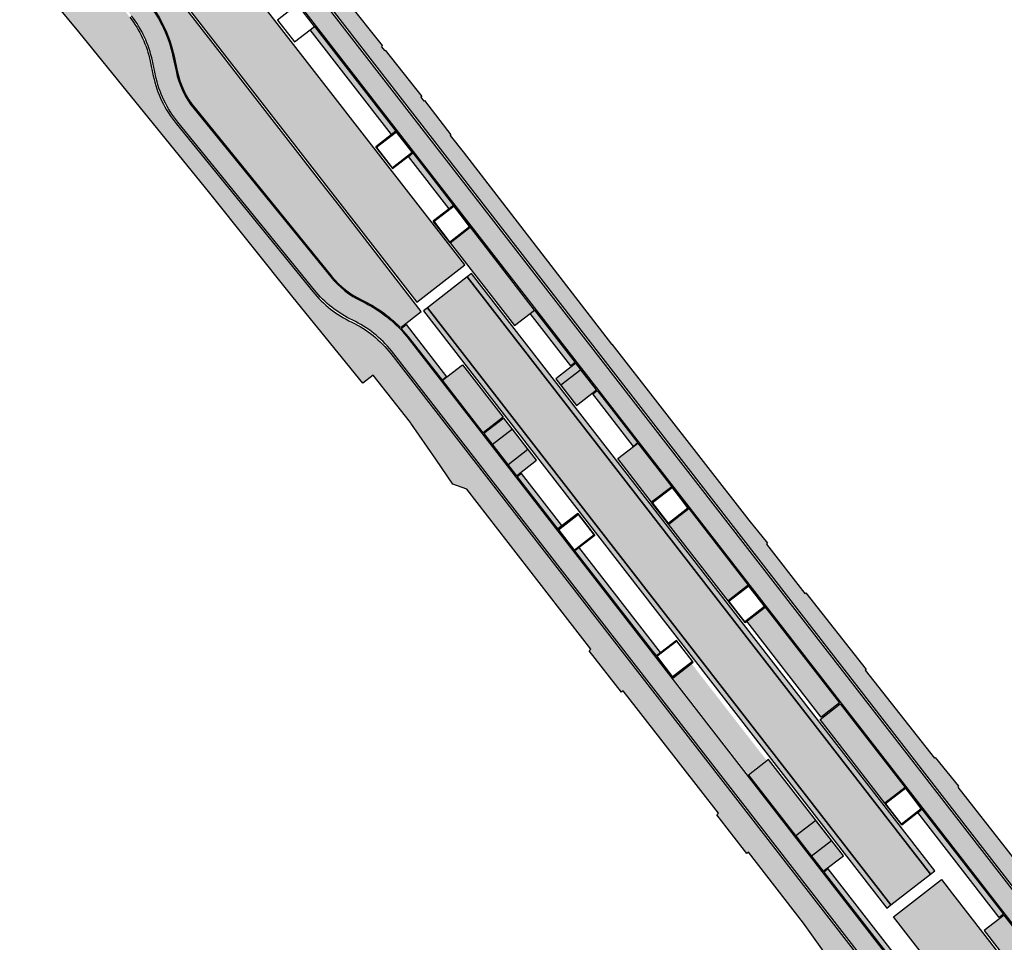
# Model space of a CAD drawing. Header units: metres. Extents: x 197051 to 198393, y 354620 to 355604.
# Tile 2 of 13: x 197533 to 197622, y 354886 to 354969. Entities that reach past the tile are written whole.
import ezdxf

# ---------------------------------------------------------------- set-up
doc = ezdxf.new("R2010")
doc.units = ezdxf.units.M
doc.layers.add('Arcering fietspad', color=12, linetype='Continuous')
doc.layers.add('Arcering groen', color=103, linetype='Continuous')
for name, color, linetype, lineweight, true_color in [('Arcering goot', 7, 'Continuous', 20, 0xb97150), ('Arcering rijbaan', 7, 'Continuous', 20, 0x45291c), ('Arcering voetpad', 7, 'Continuous', 20, 0x71432d)]:
    doc.layers.add(name, color=color, linetype=linetype, lineweight=lineweight, true_color=true_color)
for name, color, linetype, true_color in [('Arcering inrit', 7, 'Continuous', 0xc33c3c), ('Arcering uitstapstrook', 7, 'Continuous', 0x851e1e), ('Arcering verhoging', 7, 'Continuous', 0xff622e)]:
    doc.layers.add(name, color=color, linetype=linetype, true_color=true_color)
doc.layers.add('poly arcering', color=6, linetype='Continuous', plot=False)

msp = doc.modelspace()

# ---------------------------------------------------------------- hatches: boundary and pattern name
at = {"layer": 'Arcering fietspad'}
h = msp.add_hatch(color=256, dxfattribs=at)
h.dxf.hatch_style = 1
edge = h.paths.add_edge_path()
edge.add_line((197490.4992359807, 355065.7006626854), (197489.356840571, 355064.064495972))
edge.add_line((197489.356840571, 355064.064495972), (197493.146250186, 355059.234262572))
edge.add_arc((197489.9223345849, 355056.693342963), 4.104863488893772, -7.226009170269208, 38.243307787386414, ccw=False)
edge.add_arc((197499.8475593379, 355055.4334994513), 5.900000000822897, 172.7603263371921, 217.8184572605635)
edge.add_line((197495.1868099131, 355051.8158462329), (197623.168760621, 354886.9322139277))
edge.add_line((197623.168760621, 354886.9322139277), (197624.669685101, 354888.0972142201))
edge.add_line((197624.669685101, 354888.0972142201), (197496.6814400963, 355052.988977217))
edge.add_arc((197499.8475593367, 355055.4334994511), 3.999999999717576, 172.7603263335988, 217.6712946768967, ccw=False)
edge.add_arc((197489.9272825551, 355056.6937012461), 5.999999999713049, 352.7603263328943, 395.9427819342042)
edge.add_line((197494.7849040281, 355060.2155634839), (197490.4992359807, 355065.7006626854))
h = msp.add_hatch(color=256, dxfattribs=at)
h.dxf.hatch_style = 1
edge = h.paths.add_edge_path()
edge.add_line((197482.8526617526, 355050.255718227), (197544.7188724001, 354970.5518373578))
edge.add_arc((197535.3219261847, 354963.2568277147), 11.89620796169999, 11.957380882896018, 37.82279951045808, ccw=False)
edge.add_line((197546.9600100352, 354965.7215321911), (197547.2394250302, 354964.4026351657))
edge.add_arc((197555.1635493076, 354966.0814009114), 8.099999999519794, 191.9615383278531, 219.1301105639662)
edge.add_line((197548.8802589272, 354960.9696241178), (197561.2335009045, 354945.7852744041))
edge.add_arc((197567.5167912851, 354950.8970511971), 8.099999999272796, 219.1301105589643, 244.585829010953)
edge.add_arc((197558.9336204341, 354932.8324676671), 11.89999999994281, 37.817177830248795, 64.58582901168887, ccw=False)
edge.add_line((197568.3342779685, 354940.1288803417), (197617.0531300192, 354877.3606557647))
edge.add_arc((197609.2325887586, 354871.290300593), 9.900003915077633, 6.032191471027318, 37.81884778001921, ccw=False)
edge.add_arc((197627.1329269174, 354873.1818699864), 8.100000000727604, 186.0321850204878, 217.8160693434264)
edge.add_line((197620.7340639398, 354868.2155280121), (197621.0542534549, 354867.8029811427))
edge.add_line((197621.0542534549, 354867.8029811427), (197625.0262709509, 354862.7007592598))
edge.add_line((197625.0262709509, 354862.7007592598), (197629.7952478, 354856.4533196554))
edge.add_arc((197697.1513329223, 354907.4866302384), 84.5058636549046, 217.14991492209, 228.25728524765)
edge.add_arc((197661.0114916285, 354868.07971257), 31.04983212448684, 229.6023431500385, 241.2838140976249)
edge.add_line((197646.092939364, 354840.8486848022), (197651.1429100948, 354838.6836949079))
edge.add_arc((197658.0886931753, 354860.7147207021), 23.10000000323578, 252.5013546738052, 265.7453786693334)
edge.add_line((197656.3749289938, 354837.678379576), (197658.9893241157, 354837.4834825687))
edge.add_line((197658.9893241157, 354837.4834825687), (197658.9149470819, 354835.5841671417))
edge.add_line((197658.9149470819, 354835.5841671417), (197656.2339700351, 354835.7836155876))
edge.add_arc((197658.0886931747, 354860.7147206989), 24.99999999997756, 251.9246964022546, 265.745378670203, ccw=False)
edge.add_arc((197662.1971624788, 354871.2983764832), 36.34139145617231, 241.9438264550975, 250.94406959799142, ccw=False)
edge.add_arc((197660.823573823, 354867.8356590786), 32.64219608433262, 229.5364033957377, 241.2127902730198, ccw=False)
edge.add_arc((197697.1513329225, 354907.4866302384), 86.40586365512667, 217.1521963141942, 228.271936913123, ccw=False)
edge.add_line((197628.2829151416, 354855.3031624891), (197623.2635254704, 354861.8786470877))
edge.add_line((197623.2635254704, 354861.8786470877), (197619.2330960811, 354867.0505835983))
edge.add_arc((197627.1329269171, 354873.1818699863), 10.00000000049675, 186.0321850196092, 217.8160693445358, ccw=False)
edge.add_arc((197609.2325284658, 354871.2902763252), 8.00006642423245, 6.032320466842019, 37.81902272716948)
edge.add_line((197615.5521927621, 354876.1956719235), (197566.7357124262, 354939.0876543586))
edge.add_arc((197558.9336204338, 354932.8324676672), 10.00000000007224, 38.72026652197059, 64.58582901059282)
edge.add_arc((197567.5167912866, 354950.8970511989), 10.00000000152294, 219.1301105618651, 244.5858290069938, ccw=False)
edge.add_line((197559.759642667, 354944.5862156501), (197547.4064006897, 354959.7705653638))
edge.add_arc((197555.1635493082, 354966.0814009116), 10.00000000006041, 191.9615383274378, 219.1301105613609, ccw=False)
edge.add_line((197545.3806798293, 354964.0088506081), (197545.1012663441, 354965.3277405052))
edge.add_arc((197535.318396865, 354963.2551902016), 10.00000000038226, 11.96153832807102, 37.81860725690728)
edge.add_line((197543.2179561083, 354969.3868265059), (197481.3518104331, 355049.0908778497))
edge.add_line((197481.3518104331, 355049.0908778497), (197482.8526617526, 355050.255718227))
at = {"layer": 'Arcering goot'}
h = msp.add_hatch(color=256, dxfattribs=at)
h.dxf.hatch_style = 1
h.paths.add_polyline_path([(197615.8988569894, 354892.0579675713), (197573.9739730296, 354946.0726425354), (197573.5947934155, 354945.7783249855), (197615.5195305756, 354891.763839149)])
h = msp.add_hatch(color=256, dxfattribs=at)
h.dxf.hatch_style = 1
h.paths.add_polyline_path([(197611.9317349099, 354888.9818744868), (197570.0068239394, 354942.9964118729), (197569.6276443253, 354942.702094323), (197611.5524084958, 354888.6877460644)])
at = {"layer": 'Arcering groen'}
h = msp.add_hatch(color=256, dxfattribs=at)
h.dxf.hatch_style = 1
edge = h.paths.add_edge_path()
edge.add_line((197545.901089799, 354972.9533563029), (197544.0768603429, 354971.5402066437))
edge.add_line((197544.0768603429, 354971.5402066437), (197544.7978679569, 354970.6131537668))
edge.add_arc((197535.3183968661, 354963.2551902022), 11.99999999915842, 11.961538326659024, 37.81860725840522, ccw=False)
edge.add_line((197547.0578402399, 354965.7422505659), (197547.3372537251, 354964.4233606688))
edge.add_arc((197555.1635493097, 354966.0814009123), 8.00000000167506, 191.9615383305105, 219.1301105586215)
edge.add_line((197548.9578304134, 354961.0327324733), (197561.3110723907, 354945.8483827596))
edge.add_arc((197567.5167912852, 354950.8970511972), 7.99999999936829, 219.130110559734, 244.5858290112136)
edge.add_arc((197558.9330065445, 354932.8316046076), 12.00104299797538, 44.56700662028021, 64.58495010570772, ccw=False)
edge.add_line((197567.4829127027, 354941.2532515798), (197567.598388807, 354941.2422141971))
edge.add_line((197567.598388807, 354941.2422141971), (197569.4136303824, 354942.6546168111))
edge.add_line((197569.4136303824, 354942.6546168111), (197562.028407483, 354952.2093830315))
edge.add_line((197562.028407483, 354952.2093830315), (197560.4766426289, 354954.2037351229))
edge.add_line((197560.4766426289, 354954.2037351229), (197553.1070626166, 354963.6671876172))
edge.add_line((197553.1070626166, 354963.6671876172), (197551.5718399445, 354965.6402794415))
edge.add_line((197551.5718399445, 354965.6402794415), (197545.901089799, 354972.9533563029))
h = msp.add_hatch(color=256, dxfattribs=at)
h.dxf.hatch_style = 1
h.paths.add_polyline_path([(197558.3070480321, 354970.334140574), (197556.4917158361, 354968.9216845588), (197557.9043807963, 354967.1038552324), (197559.7162898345, 354968.5136562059)])
edge = h.paths.add_edge_path()
edge.add_line((197558.3086186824, 354970.3325799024), (197559.7179561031, 354968.5149570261))
edge.add_line((197559.7179561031, 354968.5149570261), (197557.9027145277, 354967.1025544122))
edge.add_line((197557.9027145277, 354967.1025544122), (197556.4905117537, 354968.9227724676))
edge.add_line((197556.4905117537, 354968.9227724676), (197558.3082521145, 354970.3330526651))
h = msp.add_hatch(color=256, dxfattribs=at)
h.dxf.hatch_style = 1
h.paths.add_polyline_path([(197567.1958613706, 354958.8829327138), (197565.3805291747, 354957.4704766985), (197566.7931941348, 354955.6526473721), (197568.605103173, 354957.0624483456)])
edge = h.paths.add_edge_path()
edge.add_line((197567.197432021, 354958.8813720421), (197568.6067694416, 354957.0637491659))
edge.add_line((197568.6067694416, 354957.0637491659), (197566.7915278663, 354955.6513465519))
edge.add_line((197566.7915278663, 354955.6513465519), (197565.3793250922, 354957.4715646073))
edge.add_line((197565.3793250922, 354957.4715646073), (197567.197065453, 354958.8818448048))
h = msp.add_hatch(color=256, dxfattribs=at)
h.dxf.hatch_style = 1
h.paths.add_polyline_path([(197572.4045160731, 354952.1587509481), (197570.5891838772, 354950.7462949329), (197572.0018488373, 354948.9284656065), (197573.8137578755, 354950.33826658)])
edge = h.paths.add_edge_path()
edge.add_line((197572.4060867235, 354952.1571902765), (197573.8154241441, 354950.3395674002))
edge.add_line((197573.8154241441, 354950.3395674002), (197572.0001825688, 354948.9271647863))
edge.add_line((197572.0001825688, 354948.9271647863), (197570.5879797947, 354950.7473828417))
edge.add_line((197570.5879797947, 354950.7473828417), (197572.4057201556, 354952.1576630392))
h = msp.add_hatch(color=256, dxfattribs=at)
h.dxf.hatch_style = 1
h.paths.add_polyline_path([(197583.4304057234, 354937.9657883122), (197581.6149462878, 354936.5532287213), (197583.4723465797, 354934.1609410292), (197585.2885375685, 354935.5715788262)])
h = msp.add_hatch(color=256, dxfattribs=at)
h.dxf.hatch_style = 1
h.paths.add_polyline_path([(197576.8868708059, 354933.0172756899), (197575.0782104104, 354931.6099937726), (197578.0410350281, 354927.7856484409), (197579.8572894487, 354929.1953521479)])
h = msp.add_hatch(color=256, dxfattribs=at)
h.dxf.hatch_style = 1
h.paths.add_polyline_path([(197592.1572175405, 354926.7192594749), (197590.3418853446, 354925.3068034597), (197591.7545503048, 354923.4889741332), (197593.566459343, 354924.8987751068)])
edge = h.paths.add_edge_path()
edge.add_line((197592.1587881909, 354926.7176988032), (197593.5681256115, 354924.900075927))
edge.add_line((197593.5681256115, 354924.900075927), (197591.7528840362, 354923.487673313))
edge.add_line((197591.7528840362, 354923.487673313), (197590.3406812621, 354925.3078913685))
edge.add_line((197590.3406812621, 354925.3078913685), (197592.158421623, 354926.7181715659))
h = msp.add_hatch(color=256, dxfattribs=at)
h.dxf.hatch_style = 1
h.paths.add_polyline_path([(197583.6625887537, 354924.295016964), (197581.8472565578, 354922.8825609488), (197583.259921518, 354921.0647316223), (197585.0718305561, 354922.4745325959)])
edge = h.paths.add_edge_path()
edge.add_line((197583.6641594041, 354924.2934562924), (197585.0734968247, 354922.4758334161))
edge.add_line((197585.0734968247, 354922.4758334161), (197583.2582552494, 354921.0634308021))
edge.add_line((197583.2582552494, 354921.0634308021), (197581.8460524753, 354922.8836488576))
edge.add_line((197581.8460524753, 354922.8836488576), (197583.6637928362, 354924.293929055))
h = msp.add_hatch(color=256, dxfattribs=at)
h.dxf.hatch_style = 1
h.paths.add_polyline_path([(197599.0691175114, 354917.8141990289), (197597.2537853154, 354916.4017430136), (197598.6664502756, 354914.5839136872), (197600.4783593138, 354915.9937146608)])
edge = h.paths.add_edge_path()
edge.add_line((197599.0706881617, 354917.8126383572), (197600.4800255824, 354915.995015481))
edge.add_line((197600.4800255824, 354915.995015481), (197598.664784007, 354914.582612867))
edge.add_line((197598.664784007, 354914.582612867), (197597.252581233, 354916.4028309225))
edge.add_line((197597.252581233, 354916.4028309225), (197599.0703215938, 354917.8131111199))
h = msp.add_hatch(color=256, dxfattribs=at)
h.dxf.hatch_style = 1
h.paths.add_polyline_path([(197592.5224286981, 354912.8794495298), (197590.7070965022, 354911.4669935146), (197592.1197614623, 354909.6491641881), (197593.9316705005, 354911.0589651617)])
edge = h.paths.add_edge_path()
edge.add_line((197592.5239993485, 354912.8778888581), (197593.9333367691, 354911.0602659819))
edge.add_line((197593.9333367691, 354911.0602659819), (197592.1180951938, 354909.6478633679))
edge.add_line((197592.1180951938, 354909.6478633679), (197590.7058924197, 354911.4680814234))
edge.add_line((197590.7058924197, 354911.4680814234), (197592.5236327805, 354912.8783616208))
h = msp.add_hatch(color=256, dxfattribs=at)
h.dxf.hatch_style = 1
h.paths.add_polyline_path([(197600.851823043, 354902.1340303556), (197599.0414567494, 354900.7288967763), (197605.8021630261, 354892.0188115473), (197607.6205801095, 354893.4236385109)])
h = msp.add_hatch(color=256, dxfattribs=at)
h.dxf.hatch_style = 1
h.paths.add_polyline_path([(197613.2684206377, 354899.5260068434), (197611.4530884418, 354898.1135508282), (197612.8657534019, 354896.2957215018), (197614.6776624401, 354897.7055224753)])
edge = h.paths.add_edge_path()
edge.add_line((197613.2699912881, 354899.5244461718), (197614.6793287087, 354897.7068232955))
edge.add_line((197614.6793287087, 354897.7068232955), (197612.8640871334, 354896.2944206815))
edge.add_line((197612.8640871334, 354896.2944206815), (197611.4518843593, 354898.114638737))
edge.add_line((197611.4518843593, 354898.114638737), (197613.2696247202, 354899.5249189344))
at = {"layer": 'Arcering inrit'}
h = msp.add_hatch(color=256, dxfattribs=at)
h.dxf.hatch_style = 1
h.paths.add_polyline_path([(197577.8746831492, 354941.3696898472), (197579.689637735, 354942.7786713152), (197573.8728751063, 354950.2725462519), (197572.0579625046, 354948.8635747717)])
h = msp.add_hatch(color=256, dxfattribs=at)
h.dxf.hatch_style = 1
h.paths.add_polyline_path([(197571.3377242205, 354936.4307790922), (197573.1496990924, 354937.8376997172), (197576.8286835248, 354933.0976762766), (197575.0167086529, 354931.6907556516)])
h = msp.add_hatch(color=256, dxfattribs=at)
h.dxf.hatch_style = 1
h.paths.add_polyline_path([(197590.2765369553, 354925.3936380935), (197587.2107291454, 354929.3434257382), (197589.0279731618, 354930.7539373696), (197592.0937303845, 354926.8041356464)])
h = msp.add_hatch(color=256, dxfattribs=at)
h.dxf.hatch_style = 1
h.paths.add_polyline_path([(197597.1911708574, 354916.4866620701), (197591.8145533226, 354923.4227042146), (197593.6289222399, 354924.8309842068), (197599.005458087, 354917.8949038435)])
h = msp.add_hatch(color=256, dxfattribs=at)
h.dxf.hatch_style = 1
h.paths.add_polyline_path([(197613.2061582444, 354899.6092597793), (197611.3834166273, 354898.1943189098), (197605.519100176, 354905.7567503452), (197607.3335974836, 354907.1651551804)])
h = msp.add_hatch(color=256, dxfattribs=at)
h.dxf.hatch_style = 1
h.paths.add_polyline_path([(197627.9840170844, 354880.565461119), (197622.1663348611, 354888.0605850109), (197620.3494325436, 354886.6503134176), (197626.178528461, 354879.1613912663)])
at = {"layer": 'Arcering rijbaan'}
h = msp.add_hatch(color=256, dxfattribs=at)
h.dxf.hatch_style = 1
h.paths.add_polyline_path([(197615.5195305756, 354891.763839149), (197573.5934286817, 354945.7787926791), (197570.0069370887, 354942.9949736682), (197611.9317349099, 354888.9818744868)])
at = {"layer": 'Arcering uitstapstrook'}
h = msp.add_hatch(color=256, dxfattribs=at)
h.dxf.hatch_style = 1
h.paths.add_polyline_path([(197559.7756017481, 354968.4407530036), (197567.1312099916, 354958.9642650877), (197566.7345318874, 354958.6598736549), (197559.3819544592, 354968.137975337)])
h = msp.add_hatch(color=256, dxfattribs=at)
h.dxf.hatch_style = 1
h.paths.add_polyline_path([(197568.6624367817, 354956.991531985), (197572.3347599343, 354952.2466727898), (197571.9462073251, 354951.9451044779), (197568.2695983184, 354956.6821937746)])
h = msp.add_hatch(color=256, dxfattribs=at)
h.dxf.hatch_style = 1
h.paths.add_polyline_path([(197579.6880402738, 354942.7791527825), (197583.3685825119, 354938.0450890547), (197582.9735945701, 354937.7385200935), (197579.2979276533, 354942.4728582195)])
h = msp.add_hatch(color=256, dxfattribs=at)
h.dxf.hatch_style = 1
h.paths.add_polyline_path([(197568.2676805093, 354940.3740406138), (197567.6103701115, 354941.1218593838), (197568.0489850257, 354941.4736926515), (197568.6636855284, 354940.6813929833), (197571.7262416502, 354936.7341297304), (197571.3393807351, 354936.4303817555)])
h = msp.add_hatch(color=256, dxfattribs=at)
h.dxf.hatch_style = 1
h.paths.add_polyline_path([(197585.3485275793, 354935.4942564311), (197589.0380203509, 354930.762108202), (197588.6399693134, 354930.452403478), (197584.9611615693, 354935.1925761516)])
h = msp.add_hatch(color=256, dxfattribs=at)
h.dxf.hatch_style = 1
h.paths.add_polyline_path([(197578.490329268, 354928.0086412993), (197578.1020289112, 354927.7072581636), (197581.7705191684, 354922.9924579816), (197582.1587351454, 354923.2945209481)])
h = msp.add_hatch(color=256, dxfattribs=at)
h.dxf.hatch_style = 1
h.paths.add_polyline_path([(197583.6939578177, 354921.3214291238), (197583.2971667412, 354921.0134181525), (197590.3584951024, 354911.9160952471), (197590.7021089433, 354911.5031526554), (197591.0795935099, 354911.7962778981)])
h = msp.add_hatch(color=256, dxfattribs=at)
h.dxf.hatch_style = 1
h.paths.add_polyline_path([(197614.7367182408, 354897.6324204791), (197622.1050187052, 354888.1395807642), (197621.7124748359, 354887.8350168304), (197614.3460898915, 354897.3293427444)])
h = msp.add_hatch(color=256, dxfattribs=at)
h.dxf.hatch_style = 1
h.paths.add_polyline_path([(197606.2597599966, 354892.2472655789), (197605.8553272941, 354891.9398778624), (197613.221508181, 354882.460221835), (197613.6176985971, 354882.7677754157)])
at = {"layer": 'Arcering verhoging'}
h = msp.add_hatch(color=256, dxfattribs=at)
h.dxf.hatch_style = 1
h.paths.add_polyline_path([(197573.35980951, 354946.8637178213), (197551.7550194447, 354974.695937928), (197547.4090125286, 354971.325931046), (197569.0184908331, 354943.4932654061)])
h = msp.add_hatch(color=256, dxfattribs=at)
h.dxf.hatch_style = 1
edge = h.paths.add_edge_path()
edge.add_line((197625.0262709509, 354862.7007592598), (197621.0542534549, 354867.8029811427))
edge.add_arc((197614.3037092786, 354872.0960165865), 7.999999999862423, 327.5455170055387, 397.8184572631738)
edge.add_line((197620.6233695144, 354877.0013090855), (197612.1681665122, 354887.8996739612))
edge.add_line((197612.1681665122, 354887.8996739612), (197616.5126345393, 354891.2684875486))
edge.add_line((197616.5126345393, 354891.2684875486), (197617.5067599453, 354889.9864498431))
edge.add_line((197617.5067599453, 354889.9864498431), (197638.7085669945, 354862.6714187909))
edge.add_arc((197679.0960218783, 354894.3222024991), 51.31197346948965, 218.0850391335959, 230.4765217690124)
edge.add_arc((197713.9951873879, 354933.2824378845), 103.5959382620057, 229.3006785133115, 231.6684978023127)
edge.add_line((197649.7439068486, 354852.0181076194), (197653.1696930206, 354849.43162891))
edge.add_line((197653.1696930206, 354849.43162891), (197658.2037237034, 354846.0772149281))
edge.add_line((197658.2037237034, 354846.0772149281), (197661.0754270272, 354844.2676960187))
edge.add_line((197661.0754270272, 354844.2676960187), (197662.3601121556, 354843.5240231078))
edge.add_line((197662.3601121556, 354843.5240231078), (197659.6156785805, 354838.6685304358))
edge.add_arc((197679.6476546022, 354875.1151732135), 41.58891478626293, 237.4666989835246, 241.2057168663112, ccw=False)
edge.add_arc((197716.8817230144, 354936.9219141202), 113.7359904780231, 230.0771530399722, 238.3975733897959, ccw=False)
edge.add_arc((197716.1372791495, 354935.8636487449), 112.4466980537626, 227.7250218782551, 230.0220075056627, ccw=False)
edge.add_arc((197676.6380994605, 354892.2462495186), 53.60253783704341, 216.9851811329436, 227.6025943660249, ccw=False)
edge.add_arc((197627.5012071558, 354855.0932175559), 7.999999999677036, 37.81845726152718, 108.0210886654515)
at = {"layer": 'Arcering voetpad'}
h = msp.add_hatch(color=256, dxfattribs=at)
h.dxf.hatch_style = 1
edge = h.paths.add_edge_path()
edge.add_line((197613.1894262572, 354865.536566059), (197615.289, 354867.262))
edge.add_line((197615.289, 354867.262), (197615.481, 354872.334))
edge.add_line((197615.481, 354872.334), (197613.833, 354874.458))
edge.add_line((197613.833, 354874.458), (197613.35, 354875.072))
edge.add_line((197613.35, 354875.072), (197605.9785867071, 354884.5805037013))
edge.add_line((197605.9785867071, 354884.5805037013), (197604.024, 354887.3169999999))
edge.add_line((197604.024, 354887.3169999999), (197599.0347561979, 354893.7413139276))
edge.add_line((197599.0347561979, 354893.7413139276), (197598.894, 354893.632))
edge.add_line((197598.894, 354893.632), (197596.172, 354897.124))
edge.add_line((197596.172, 354897.124), (197596.312, 354897.2750000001))
edge.add_line((197596.312, 354897.2750000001), (197587.71, 354908.343))
edge.add_line((197587.71, 354908.343), (197587.541, 354908.21))
edge.add_line((197587.541, 354908.21), (197584.617, 354911.9480000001))
edge.add_line((197584.617, 354911.9480000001), (197584.781, 354912.1130000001))
edge.add_line((197584.781, 354912.1130000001), (197573.563, 354926.586))
edge.add_line((197573.563, 354926.586), (197572.2956190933, 354927.0370478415))
edge.add_line((197572.2956190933, 354927.0370478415), (197570.7414630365, 354929.2825533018))
edge.add_line((197570.7414630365, 354929.2825533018), (197568.489, 354932.537))
edge.add_line((197568.489, 354932.537), (197568.446, 354932.616))
edge.add_line((197568.446, 354932.616), (197565.0652967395, 354936.9006133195))
edge.add_line((197565.0652967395, 354936.9006133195), (197564.133, 354936.165))
edge.add_line((197564.133, 354936.165), (197557.833, 354943.9180000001))
edge.add_line((197557.833, 354943.9180000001), (197550.1888124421, 354953.4996590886))
edge.add_line((197550.1888124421, 354953.4996590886), (197543.233, 354962.047))
edge.add_line((197543.233, 354962.047), (197538.447, 354967.93))
edge.add_line((197538.447, 354967.93), (197536.2570000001, 354970.595))
edge.add_line((197536.2570000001, 354970.595), (197537.6356929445, 354971.9686722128))
edge.add_line((197537.6356929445, 354971.9686722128), (197537.462, 354972.143))
edge.add_line((197537.462, 354972.143), (197538.442, 354972.926))
edge.add_line((197538.442, 354972.926), (197538.245, 354973.166))
edge.add_line((197538.245, 354973.166), (197538.1139999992, 354973.0899999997))
edge.add_line((197538.1139999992, 354973.0899999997), (197535.1846588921, 354976.8495714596))
edge.add_line((197535.1846588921, 354976.8495714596), (197535.302, 354976.941))
edge.add_line((197535.302, 354976.941), (197515.257, 355003.199))
edge.add_line((197515.257, 355003.199), (197515.172, 355003.148))
edge.add_line((197515.172, 355003.148), (197507.7541922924, 355012.6435941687))
edge.add_line((197507.7541922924, 355012.6435941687), (197507.852, 355012.72))
edge.add_line((197507.852, 355012.72), (197507.469, 355013.22))
edge.add_line((197507.469, 355013.22), (197507.3610000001, 355013.143))
edge.add_line((197507.3610000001, 355013.143), (197497.648, 355025.787))
edge.add_line((197497.648, 355025.787), (197487.1360000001, 355039.216))
edge.add_line((197487.1360000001, 355039.216), (197487.2500000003, 355039.3100000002))
edge.add_line((197487.2500000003, 355039.3100000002), (197485.8094999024, 355041.2144927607))
edge.add_line((197485.8094999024, 355041.2144927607), (197485.477, 355040.963))
edge.add_line((197485.477, 355040.963), (197483.7485258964, 355043.1617936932))
edge.add_line((197483.7485258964, 355043.1617936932), (197484.037, 355043.4180000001))
edge.add_line((197484.037, 355043.4180000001), (197476.126, 355053.5860000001))
edge.add_line((197476.126, 355053.5860000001), (197471.3, 355059.8610000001))
edge.add_line((197471.3, 355059.8610000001), (197471.26, 355059.822))
edge.add_line((197471.26, 355059.822), (197461.369, 355072.494))
edge.add_line((197461.369, 355072.494), (197461.241, 355072.4400000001))
edge.add_line((197461.241, 355072.4400000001), (197455.944, 355079.174))
edge.add_line((197455.944, 355079.174), (197455.981, 355079.258))
edge.add_line((197455.981, 355079.258), (197453.723, 355082.153))
edge.add_line((197453.723, 355082.153), (197453.819, 355082.221))
edge.add_line((197453.819, 355082.221), (197447.2684241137, 355090.3819799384))
edge.add_line((197447.2684241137, 355090.3819799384), (197447.403, 355090.49))
edge.add_line((197447.403, 355090.49), (197439.09, 355100.957))
edge.add_line((197439.09, 355100.957), (197426.162, 355117.5730000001))
edge.add_line((197426.162, 355117.5730000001), (197426.2199999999, 355117.67))
edge.add_line((197426.2199999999, 355117.67), (197418.821, 355127.312))
edge.add_line((197418.821, 355127.312), (197382.704, 355173.364))
edge.add_line((197382.704, 355173.364), (197355.806059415, 355207.9079236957))
edge.add_line((197355.806059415, 355207.9079236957), (197355.819, 355207.9180000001))
edge.add_line((197355.819, 355207.9180000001), (197355.565, 355208.2380000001))
edge.add_line((197355.565, 355208.2380000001), (197355.3739162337, 355208.4704484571))
edge.add_line((197355.3739162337, 355208.4704484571), (197355.5109222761, 355208.5257180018))
edge.add_line((197355.5109222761, 355208.5257180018), (197352.5933733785, 355211.7531830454))
edge.add_line((197352.5933733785, 355211.7531830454), (197350.6368605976, 355213.5231001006))
edge.add_line((197350.6368605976, 355213.5231001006), (197348.7328767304, 355215.5405912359))
edge.add_line((197348.7328767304, 355215.5405912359), (197348.0453434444, 355216.3494454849))
edge.add_line((197348.0453434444, 355216.3494454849), (197346.9174612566, 355217.7916350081))
edge.add_line((197346.9174612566, 355217.7916350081), (197344.8765198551, 355220.3688849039))
edge.add_line((197344.8765198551, 355220.3688849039), (197342.7572303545, 355223.1239042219))
edge.add_line((197342.7572303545, 355223.1239042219), (197332.9171082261, 355235.8665838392))
edge.add_line((197332.9171082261, 355235.8665838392), (197332.1234570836, 355236.9489055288))
edge.add_line((197332.1234570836, 355236.9489055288), (197330.7616763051, 355238.8367216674))
edge.add_line((197330.7616763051, 355238.8367216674), (197329.7098407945, 355240.3149933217))
edge.add_line((197329.7098407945, 355240.3149933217), (197328.8601595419, 355241.543732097))
edge.add_line((197328.8601595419, 355241.543732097), (197328.1723575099, 355242.5901512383))
edge.add_line((197328.1723575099, 355242.5901512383), (197327.1941327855, 355244.0656587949))
edge.add_line((197327.1941327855, 355244.0656587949), (197326.3854394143, 355245.2686229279))
edge.add_line((197326.3854394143, 355245.2686229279), (197325.4871324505, 355246.5197397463))
edge.add_line((197325.4871324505, 355246.5197397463), (197324.4420902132, 355247.9569064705))
edge.add_line((197324.4420902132, 355247.9569064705), (197322.3837853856, 355250.6200083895))
edge.add_line((197322.3837853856, 355250.6200083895), (197315.9291948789, 355258.9587151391))
edge.add_line((197315.9291948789, 355258.9587151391), (197296.2426778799, 355284.305077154))
edge.add_line((197296.2426778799, 355284.305077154), (197288.3909493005, 355294.4577198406))
edge.add_line((197288.3909493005, 355294.4577198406), (197286.3792248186, 355297.2594894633))
edge.add_line((197286.3792248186, 355297.2594894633), (197285.5319152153, 355298.4952502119))
edge.add_line((197285.5319152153, 355298.4952502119), (197282.4132024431, 355303.0437444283))
edge.add_line((197282.4132024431, 355303.0437444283), (197282.144, 355303.4450000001))
edge.add_line((197282.144, 355303.4450000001), (197279.767, 355306.48))
edge.add_line((197279.767, 355306.48), (197279.798, 355306.505))
edge.add_line((197279.798, 355306.505), (197277.2960000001, 355309.603))
edge.add_line((197277.2960000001, 355309.603), (197271.01, 355317.903))
edge.add_line((197271.01, 355317.903), (197271.0819999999, 355317.944))
edge.add_line((197271.0819999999, 355317.944), (197270.763, 355318.341))
edge.add_line((197270.763, 355318.341), (197270.374, 355318.017))
edge.add_line((197270.374, 355318.017), (197270.468, 355317.879))
edge.add_line((197270.468, 355317.879), (197268.559, 355316.2460000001))
edge.add_line((197268.559, 355316.2460000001), (197264.624, 355321.347))
edge.add_line((197264.624, 355321.347), (197265.762, 355322.2519999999))
edge.add_line((197265.762, 355322.2519999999), (197263.572, 355325.082))
edge.add_line((197263.572, 355325.082), (197262.416, 355324.2079999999))
edge.add_line((197262.416, 355324.2079999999), (197251.9925, 355337.7225))
edge.add_line((197251.9925, 355337.7225), (197250.0196748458, 355340.2851100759))
edge.add_line((197250.0196748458, 355340.2851100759), (197251.1287997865, 355341.1625711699))
edge.add_line((197251.1287997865, 355341.1625711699), (197248.7940000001, 355344.219))
edge.add_line((197248.7940000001, 355344.219), (197247.638, 355343.366))
edge.add_line((197247.638, 355343.366), (197240.016, 355353.247))
edge.add_line((197240.016, 355353.247), (197236.7210000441, 355359.5639999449))
edge.add_line((197236.7210000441, 355359.5639999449), (197234.217, 355362.687))
edge.add_line((197234.217, 355362.687), (197235.5423143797, 355367.6535918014))
edge.add_line((197235.5423143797, 355367.6535918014), (197240.5793316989, 355361.1876471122))
edge.add_arc((197235.2149342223, 355357.0087429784), 6.800000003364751, 11.06856148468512, 37.91884666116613, ccw=False)
edge.add_line((197241.8884416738, 355358.3142307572), (197241.9999635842, 355357.744143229))
edge.add_arc((197248.0846321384, 355358.9344409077), 6.199999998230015, 191.068561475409, 219.9312318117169)
edge.add_line((197243.3303767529, 355354.9548610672), (197249.345414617, 355347.7689200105))
edge.add_line((197249.345414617, 355347.7689200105), (197320.8436755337, 355255.5637859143))
edge.add_arc((197219.8494682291, 355177.2502488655), 127.7999999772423, 31.78349176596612, 37.79093121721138, ccw=False)
edge.add_line((197328.4851534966, 355244.5639018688), (197330.5979678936, 355241.1540878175))
edge.add_arc((197378.3704679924, 355270.7552403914), 56.1999999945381, 211.7834917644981, 217.8202447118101)
edge.add_line((197333.9759298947, 355236.2941756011), (197348.3096434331, 355217.7905610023))
edge.add_arc((197375.3464982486, 355238.734497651), 34.20000000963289, 217.7629378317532, 229.2870154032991)
edge.add_line((197353.0388574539, 355212.811358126), (197353.7235259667, 355212.2221802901))
edge.add_arc((197334.2858740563, 355189.6341815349), 29.79999999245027, 37.81845726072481, 49.28701540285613, ccw=False)
edge.add_line((197357.8266084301, 355207.9063960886), (197476.4724562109, 355055.0507923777))
edge.add_line((197476.4724562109, 355055.0507923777), (197543.0599657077, 354969.2641927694))
edge.add_arc((197535.3216156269, 354963.2566836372), 9.796541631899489, 11.957824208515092, 37.823242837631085, ccw=False)
edge.add_line((197544.9055760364, 354965.2864449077), (197545.1850224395, 354963.9673996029))
edge.add_arc((197555.1635493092, 354966.081400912), 10.20000000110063, 191.9615383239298, 219.1301105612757)
edge.add_line((197547.2512577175, 354959.6443486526), (197559.6044996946, 354944.4599989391))
edge.add_arc((197567.5167912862, 354950.8970511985), 10.20000000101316, 219.1301105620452, 244.5858290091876)
edge.add_arc((197558.9336204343, 354932.8324676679), 9.799999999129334, 37.81717782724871, 64.5858290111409, ccw=False)
edge.add_line((197566.6753384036, 354938.8412781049), (197615.3941991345, 354876.0730423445))
edge.add_arc((197609.2325085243, 354871.2902682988), 7.800087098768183, 6.032363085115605, 37.8190194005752, ccw=False)
edge.add_arc((197627.1329259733, 354873.1818696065), 10.1999990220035, 186.0321865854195, 217.8160709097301)
edge.add_line((197619.0750994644, 354866.9279578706), (197619.5464022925, 354866.3207096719))
edge.add_line((197619.5464022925, 354866.3207096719), (197619.2457160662, 354866.061402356))
edge.add_line((197619.2457160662, 354866.061402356), (197615.3615927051, 354862.8941420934))
edge.add_line((197615.3615927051, 354862.8941420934), (197613.1896667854, 354865.5362734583))
edge.add_line((197613.1896667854, 354865.5362734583), (197613.1894262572, 354865.536566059))
h = msp.add_hatch(color=256, dxfattribs=at)
h.dxf.hatch_style = 1
edge = h.paths.add_edge_path()
edge.add_line((197497.8994169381, 355054.6434169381), (197499.017, 355053.115))
edge.add_line((197499.017, 355053.115), (197507.225, 355042.493))
edge.add_line((197507.225, 355042.493), (197511.547, 355036.937))
edge.add_line((197511.547, 355036.937), (197511.516, 355036.868))
edge.add_line((197511.516, 355036.868), (197511.835005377, 355036.4863328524))
edge.add_line((197511.835005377, 355036.4863328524), (197511.9040376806, 355036.5439548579))
edge.add_line((197511.9040376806, 355036.5439548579), (197512.207, 355036.181))
edge.add_line((197512.207, 355036.181), (197512.126, 355036.115))
edge.add_line((197512.126, 355036.115), (197540.999, 354999.048))
edge.add_line((197540.999, 354999.048), (197540.755, 354998.835))
edge.add_line((197540.755, 354998.835), (197544.293, 354994.2420000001))
edge.add_line((197544.293, 354994.2420000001), (197547.971, 354989.529))
edge.add_line((197547.971, 354989.529), (197554.635, 354980.836))
edge.add_line((197554.635, 354980.836), (197554.662, 354980.855))
edge.add_line((197554.662, 354980.855), (197562.304, 354971.085))
edge.add_line((197562.304, 354971.085), (197562.576, 354970.693))
edge.add_line((197562.576, 354970.693), (197562.66, 354970.762))
edge.add_line((197562.66, 354970.762), (197565.9070000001, 354966.7040000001))
edge.add_line((197565.9070000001, 354966.7040000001), (197565.817, 354966.602))
edge.add_line((197565.817, 354966.602), (197566.101, 354966.252))
edge.add_line((197566.101, 354966.252), (197566.171, 354966.293))
edge.add_line((197566.171, 354966.293), (197569.486, 354962.103))
edge.add_line((197569.486, 354962.103), (197569.398, 354962.024))
edge.add_line((197569.398, 354962.024), (197569.669, 354961.67))
edge.add_line((197569.669, 354961.67), (197569.725, 354961.736))
edge.add_line((197569.725, 354961.736), (197572.12, 354958.62))
edge.add_line((197572.12, 354958.62), (197572.0500627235, 354958.5648481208))
edge.add_line((197572.0500627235, 354958.5648481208), (197573.221, 354957.0800000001))
edge.add_line((197573.221, 354957.0800000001), (197586.631, 354939.6840000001))
edge.add_line((197586.631, 354939.6840000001), (197586.687, 354939.703))
edge.add_line((197586.687, 354939.703), (197599.069, 354923.7650000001))
edge.add_line((197599.069, 354923.7650000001), (197600.764, 354921.6890000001))
edge.add_line((197600.764, 354921.6890000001), (197600.681, 354921.603))
edge.add_line((197600.681, 354921.603), (197604.142, 354917.149))
edge.add_line((197604.142, 354917.149), (197604.231, 354917.193))
edge.add_line((197604.231, 354917.193), (197609.68, 354910.277))
edge.add_line((197609.68, 354910.277), (197609.597, 354910.209))
edge.add_line((197609.597, 354910.209), (197615.856, 354902.2630000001))
edge.add_line((197615.856, 354902.2630000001), (197615.938, 354902.306))
edge.add_line((197615.938, 354902.306), (197618.046, 354899.7120000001))
edge.add_line((197618.046, 354899.7120000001), (197617.965, 354899.642))
edge.add_line((197617.965, 354899.642), (197648.101, 354861.185))
edge.add_line((197648.101, 354861.185), (197648.957, 354861.541))
edge.add_line((197648.957, 354861.541), (197651.918, 354858.8030000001))
edge.add_line((197651.918, 354858.8030000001), (197654.9479999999, 354856.142))
edge.add_line((197654.9479999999, 354856.142), (197658.047, 354853.559))
edge.add_line((197658.047, 354853.559), (197661.2089999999, 354851.057))
edge.add_line((197661.2089999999, 354851.057), (197661.776, 354850.6209999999))
edge.add_line((197661.776, 354850.6209999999), (197666.0474691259, 354847.8577347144))
edge.add_line((197666.0474691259, 354847.8577347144), (197666.7119999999, 354847.516))
edge.add_line((197666.7119999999, 354847.516), (197668.8954571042, 354846.0665841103))
edge.add_line((197668.8954571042, 354846.0665841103), (197666.8829018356, 354842.9346620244))
edge.add_line((197666.8829018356, 354842.9346620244), (197664.1610786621, 354844.654359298))
edge.add_line((197664.1610786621, 354844.654359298), (197663.871293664, 354844.8651268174))
edge.add_line((197663.871293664, 354844.8651268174), (197659.8836058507, 354847.7827187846))
edge.add_line((197659.8836058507, 354847.7827187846), (197659.454377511, 354848.0989898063))
edge.add_arc((197704.0397713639, 354908.1588154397), 74.80000000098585, 217.8184572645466, 233.41166498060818, ccw=False)
edge.add_line((197644.9509481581, 354862.2943305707), (197496.845720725, 355053.103485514))
edge.add_arc((197499.8475593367, 355055.4334994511), 3.799999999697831, 172.7603263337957, 217.8184572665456, ccw=False)
edge.add_arc((197489.9272825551, 355056.6937012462), 6.19999999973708, 352.7603263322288, 395.9427819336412)
edge.add_arc((197495.5945076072, 355060.8025405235), 0.8000000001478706, 127.70330070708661, 215.9427819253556, ccw=False)
edge.add_arc((197498.8520033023, 355057.076013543), 5.748322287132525, 110.94831505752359, 130.6774168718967, ccw=False)
edge.add_line((197496.7968306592, 355062.444390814), (197498.0539994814, 355060.8239995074))
edge.add_line((197498.0539994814, 355060.8239995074), (197497.4339038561, 355060.2349782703))
edge.add_arc((197489.9272775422, 355056.6937011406), 8.300004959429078, -7.239668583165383, 25.255758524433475, ccw=False)
edge.add_arc((197499.8475593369, 355055.4334994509), 1.699999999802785, 172.7603263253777, 196.2331502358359)
edge.add_line((197498.2153347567, 355054.9582701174), (197497.8994169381, 355054.6434169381))
h = msp.add_hatch(color=256, dxfattribs=at)
h.dxf.hatch_style = 1
h.paths.add_polyline_path([(197600.5490602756, 354915.910877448), (197607.2755163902, 354907.2466619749), (197605.6157755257, 354905.9583784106), (197598.8823401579, 354914.6332991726)])
h = msp.add_hatch(color=256, dxfattribs=at)
h.dxf.hatch_style = 1
h.paths.add_polyline_path([(197593.8942345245, 354910.785033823), (197592.2352988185, 354909.4974561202), (197598.9799211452, 354900.8077222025), (197600.639011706, 354902.0955010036)])

# ---------------------------------------------------------------- linework, layer by layer
at = {"layer": 'poly arcering', "flags": 128}
for points in [[(197490.4992359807, 355065.7006626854), (197489.356840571, 355064.064495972), (197493.146250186, 355059.234262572, -0.2010420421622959), (197493.9945960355, 355056.1770185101, 0.1991760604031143), (197495.1868099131, 355051.8158462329), (197623.168760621, 354886.9322139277), (197623.168760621, 354886.9322139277), (197624.669685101, 354888.0972142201), (197496.6814400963, 355052.988977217, -0.1985085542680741), (197495.8794486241, 355055.9375801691, 0.1906808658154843), (197494.7849040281, 355060.2155634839), (197490.4992359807, 355065.7006626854)], [(197644.9509481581, 354862.2943305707), (197496.845720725, 355053.103485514, -0.1991760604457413)], [(197544.7188724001, 354970.5518373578, -0.1133408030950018), (197546.9600100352, 354965.7215321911), (197547.2394250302, 354964.4026351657, 0.1191037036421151), (197548.8802589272, 354960.9696241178), (197561.2335009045, 354945.7852744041, 0.1115305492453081), (197564.0406070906, 354943.5808948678), (197564.0406070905, 354943.5808948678, -0.1173343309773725), (197568.3342779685, 354940.1288803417), (197617.0531300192, 354877.3606557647, -0.1395916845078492), (197619.0777764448, 354872.3306644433, 0.1395793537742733), (197620.7340639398, 354868.2155280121), (197621.0542534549, 354867.8029811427), (197625.0262709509, 354862.7007592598)], [(197623.2635254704, 354861.8786470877), (197619.2330960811, 354867.0505835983, -0.139579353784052), (197617.1882967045, 354872.1309989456, 0.1395918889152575), (197615.5521927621, 354876.1956719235), (197566.7357124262, 354939.0876543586, 0.1133414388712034), (197563.2252058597, 354941.8647594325), (197563.2252058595, 354941.8647594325, -0.1115305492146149), (197559.759642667, 354944.5862156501), (197547.4064006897, 354959.7705653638, -0.1191037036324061), (197545.3806798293, 354964.0088506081), (197545.1012663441, 354965.3277405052), (197545.1012663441, 354965.3277405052, 0.1133039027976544), (197543.2179561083, 354969.3868265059)]]:
    msp.add_lwpolyline(points, format="xyb", dxfattribs=at)
for points in [[(197573.35980951, 354946.8637178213), (197551.7550194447, 354974.695937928), (197547.4090125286, 354971.325931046), (197569.0184908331, 354943.4932654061)], [(197558.2426978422, 354970.4156468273), (197556.4254907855, 354969.0052391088), (197557.9607134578, 354967.0321472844), (197559.7756017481, 354968.4407530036)], [(197559.7756017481, 354968.4407530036), (197567.1312099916, 354958.9642650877), (197566.7345318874, 354958.6598736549), (197559.3819544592, 354968.137975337)], [(197567.131210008, 354958.9642651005), (197565.3142590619, 354957.5540561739), (197566.8399125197, 354955.5735310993), (197568.6624367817, 354956.9915319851)], [(197568.6624367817, 354956.991531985), (197572.3347599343, 354952.2466727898), (197571.9462073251, 354951.9451044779), (197568.2695983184, 354956.6821937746)], [(197572.3349464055, 354952.2468178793), (197570.5261327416, 354950.8394167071), (197572.0517861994, 354948.8588916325), (197573.8628410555, 354950.2679905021)], [(197577.8746831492, 354941.3696898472), (197579.689637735, 354942.7786713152), (197573.8728751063, 354950.2725462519), (197572.0579625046, 354948.8635747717)], [(197579.6880402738, 354942.7791527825), (197583.3685825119, 354938.0450890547), (197582.9735945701, 354937.7385200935), (197579.2979276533, 354942.4728582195)], [(197568.2676805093, 354940.3740406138), (197567.6103701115, 354941.1218593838), (197568.0489850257, 354941.4736926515), (197568.6636855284, 354940.6813929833), (197571.7262416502, 354936.7341297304), (197571.3393807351, 354936.4303817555)], [(197571.3377242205, 354936.4307790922), (197573.1496990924, 354937.8376997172), (197576.8286835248, 354933.0976762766), (197575.0167086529, 354931.6907556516)], [(197583.4304057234, 354937.9657883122), (197581.6149462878, 354936.5532287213), (197583.4723465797, 354934.1609410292), (197585.2885375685, 354935.5715788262)], [(197585.3485275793, 354935.4942564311), (197589.0380203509, 354930.762108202), (197588.6399693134, 354930.452403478), (197584.9611615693, 354935.1925761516)], [(197576.8868708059, 354933.0172756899), (197575.0782104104, 354931.6099937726), (197578.0410350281, 354927.7856484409), (197579.8572894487, 354929.1953521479)], [(197590.2765369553, 354925.3936380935), (197587.2107291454, 354929.3434257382), (197589.0279731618, 354930.7539373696), (197592.0937303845, 354926.8041356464)], [(197578.490329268, 354928.0086412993), (197578.1020289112, 354927.7072581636), (197581.7705191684, 354922.9924579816), (197582.1587351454, 354923.2945209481)], [(197592.0897102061, 354926.8044354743), (197590.2808965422, 354925.3970343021), (197591.8161192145, 354923.4239424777), (197593.6200919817, 354924.8275770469)], [(197597.1911708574, 354916.4866620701), (197591.8145533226, 354923.4227042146), (197593.6289222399, 354924.8309842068), (197599.005458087, 354917.8949038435)], [(197583.5970660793, 354924.3770718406), (197581.7794025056, 354922.9993699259), (197583.3081865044, 354921.0212683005), (197585.1066760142, 354922.4206364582)], [(197583.6939578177, 354921.3214291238), (197583.2971667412, 354921.0134181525), (197590.3584951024, 354911.9160952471), (197590.7021089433, 354911.5031526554), (197591.0795935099, 354911.7962778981)], [(197599.0070633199, 354917.8982316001), (197597.1982496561, 354916.4908304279), (197598.7334723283, 354914.5177386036), (197600.5374450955, 354915.9213731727)], [(197600.5490602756, 354915.910877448), (197607.2755163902, 354907.2466619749), (197605.6157755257, 354905.9583784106), (197598.8823401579, 354914.6332991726)], [(197592.519772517, 354912.8808545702), (197590.7021089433, 354911.5031526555), (197592.2308929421, 354909.5250510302), (197594.0293824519, 354910.9244191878)], [(197613.2061582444, 354899.6092597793), (197611.3834166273, 354898.1943189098), (197605.519100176, 354905.7567503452), (197607.3335974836, 354907.1651551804)], [(197600.851823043, 354902.1340303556), (197599.0414567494, 354900.7288967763), (197605.8021630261, 354892.0188115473), (197607.6205801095, 354893.4236385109)], [(197613.2038091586, 354899.6073209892), (197611.3834114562, 354898.1943255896), (197612.919815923, 354896.2221488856), (197614.7367182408, 354897.6324204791)], [(197614.7367182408, 354897.6324204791), (197622.1050187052, 354888.1395807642), (197621.7124748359, 354887.8350168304), (197614.3460898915, 354897.3293427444)], [(197606.2597599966, 354892.2472655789), (197605.8553272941, 354891.9398778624), (197613.221508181, 354882.460221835), (197613.6176985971, 354882.7677754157)], [(197627.9840170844, 354880.565461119), (197622.1663348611, 354888.0605850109), (197620.3494325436, 354886.6503134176), (197626.178528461, 354879.1613912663)]]:
    msp.add_lwpolyline(points, close=True, dxfattribs=at)
for points in [[(197545.901089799, 354972.9533563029), (197544.0768603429, 354971.5402066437), (197544.7978679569, 354970.6131537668, -0.1133039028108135), (197547.0578402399, 354965.7422505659), (197547.3372537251, 354964.4233606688, 0.1191037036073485), (197548.9578304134, 354961.0327324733), (197561.3110723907, 354945.8483827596, 0.1115305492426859), (197564.0835229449, 354943.6712177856, -0.08756755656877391), (197567.4829127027, 354941.2532515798), (197567.598388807, 354941.2422141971), (197569.4136303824, 354942.6546168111), (197562.028407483, 354952.2093830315), (197560.4766426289, 354954.2037351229), (197553.1070626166, 354963.6671876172), (197551.5718399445, 354965.6402794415)], [(197625.0262709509, 354862.7007592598), (197621.0542534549, 354867.8029811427, 0.3166086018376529), (197620.6233695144, 354877.0013090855), (197612.1681665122, 354887.8996739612), (197616.5126345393, 354891.2684875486), (197617.5067599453, 354889.9864498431), (197638.7085669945, 354862.6714187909, 0.05412079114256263), (197646.4413714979, 354854.742, 0.01033192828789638), (197649.7439068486, 354852.0181076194), (197653.1696930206, 354849.43162891), (197658.2037237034, 354846.0772149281), (197661.0754270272, 354844.2676960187), (197662.3601121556, 354843.5240231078), (197659.6156785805, 354838.6685304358, -0.01631599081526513), (197657.2815642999, 354840.0524317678, -0.03632064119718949), (197643.8910265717, 354849.6967241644, -0.01002282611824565), (197640.4955725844, 354852.6615325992, -0.04636037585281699), (197633.8208673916, 354859.9985100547, 0.3162711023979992)]]:
    msp.add_lwpolyline(points, format="xyb", close=True, dxfattribs=at)
at = {"layer": 'poly arcering'}
msp.add_lwpolyline([(197605.9785867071, 354884.5805037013), (197604.024, 354887.3169999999), (197599.0347561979, 354893.7413139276), (197598.894, 354893.632), (197596.172, 354897.124), (197596.312, 354897.2750000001), (197587.71, 354908.343), (197587.541, 354908.21), (197584.617, 354911.9480000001), (197584.781, 354912.1130000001), (197573.563, 354926.586), (197572.2956190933, 354927.0370478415), (197570.7414630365, 354929.2825533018), (197568.489, 354932.537), (197568.446, 354932.616), (197565.0652967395, 354936.9006133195), (197564.133, 354936.165), (197557.833, 354943.9180000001), (197550.1888124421, 354953.4996590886), (197543.233, 354962.047), (197538.447, 354967.93), (197536.2570000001, 354970.595)], dxfattribs=at)
at = {"layer": 'poly arcering', "flags": 128}
for points in [[(197562.66, 354970.762), (197565.9070000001, 354966.7040000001), (197565.817, 354966.602), (197566.101, 354966.252), (197566.171, 354966.293), (197569.486, 354962.103), (197569.398, 354962.024), (197569.669, 354961.67), (197569.725, 354961.736), (197572.12, 354958.62), (197572.0500627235, 354958.5648481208), (197573.221, 354957.0800000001), (197586.631, 354939.6840000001), (197586.687, 354939.703), (197599.069, 354923.7650000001), (197600.764, 354921.6890000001), (197600.681, 354921.603), (197604.142, 354917.149), (197604.231, 354917.193), (197609.68, 354910.277), (197609.597, 354910.209), (197615.856, 354902.2630000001), (197615.938, 354902.306), (197618.046, 354899.7120000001), (197617.965, 354899.642), (197648.101, 354861.185)], [(197567.1319165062, 354958.9633548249), (197568.6641429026, 354956.9893338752), (197566.8472405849, 354955.5790622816), (197565.3087016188, 354957.5495821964), (197567.1319174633, 354958.963353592), (197567.1319165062, 354958.9633548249)], [(197567.1932051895, 354958.8843377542), (197565.3756676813, 354957.4749718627), (197566.786521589, 354955.6537059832), (197568.6024709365, 354957.0666593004), (197567.1932051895, 354958.8843377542)], [(197572.3378365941, 354952.2427001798), (197573.8700629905, 354950.2686792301), (197572.0531606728, 354948.8584076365), (197570.5146217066, 354950.8289275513), (197572.3378375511, 354952.2426989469), (197572.3378365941, 354952.2427001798)], [(197572.3991252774, 354952.163683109), (197570.5815877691, 354950.7543172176), (197571.9924416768, 354948.9330513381), (197573.8083910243, 354950.3460046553), (197572.3991252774, 354952.1636831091)], [(197583.8776188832, 354937.3892229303), (197582.0600813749, 354935.9798570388), (197583.4709352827, 354934.1585911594), (197585.2868846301, 354935.5715444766), (197583.8776188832, 354937.3892229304)], [(197577.6702358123, 354932.0131015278), (197575.852698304, 354930.6037356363), (197577.2635522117, 354928.7824697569), (197579.0795015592, 354930.1954230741), (197577.6702358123, 354932.0131015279)], [(197592.0933474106, 354926.799739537), (197593.625573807, 354924.8257185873), (197591.8086714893, 354923.4154469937), (197590.2701325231, 354925.3859669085), (197592.0933483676, 354926.799738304), (197592.0933474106, 354926.799739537)], [(197592.1546360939, 354926.7207224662), (197590.3370985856, 354925.3113565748), (197591.7479524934, 354923.4900906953), (197593.5639018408, 354924.9030440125), (197592.1546360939, 354926.7207224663)], [(197583.5984475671, 354924.3752868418), (197585.1306739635, 354922.4012658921), (197583.3137716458, 354920.9909942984), (197581.7752326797, 354922.9615142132), (197583.5984485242, 354924.3752856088), (197583.5984475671, 354924.3752868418)], [(197583.6597362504, 354924.296269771), (197581.8421987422, 354922.8869038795), (197583.2530526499, 354921.0656380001), (197585.0690019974, 354922.4785913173), (197583.6597362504, 354924.2962697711)], [(197599.0088071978, 354917.8959813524), (197600.5410335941, 354915.9219604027), (197598.7241312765, 354914.5116888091), (197597.1855923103, 354916.4822087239), (197599.0088081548, 354917.8959801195), (197599.0088071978, 354917.8959813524)], [(197599.0700958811, 354917.8169642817), (197597.2525583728, 354916.4075983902), (197598.6634122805, 354914.5863325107), (197600.479361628, 354915.9992858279), (197599.0700958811, 354917.8169642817)], [(197592.5502113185, 354912.8416009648), (197590.7326738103, 354911.4322350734), (197592.143527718, 354909.6109691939), (197593.9594770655, 354911.0239225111), (197592.5502113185, 354912.8416009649)], [(197613.2044598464, 354899.6064826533), (197614.7366862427, 354897.6324617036), (197612.9197839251, 354896.22219011), (197611.3812449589, 354898.1927100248), (197613.2044608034, 354899.6064814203), (197613.2044598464, 354899.6064826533)], [(197613.2657485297, 354899.5274655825), (197611.4482110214, 354898.1180996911), (197612.8590649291, 354896.2968338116), (197614.6750142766, 354897.7097871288), (197613.2657485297, 354899.5274655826)], [(197605.1260603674, 354896.6270736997), (197603.3085228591, 354895.2177078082), (197604.7193767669, 354893.3964419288), (197606.5353261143, 354894.8093952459), (197605.1260603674, 354896.6270736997)]]:
    msp.add_lwpolyline(points, dxfattribs=at)
at = {"layer": 'poly arcering'}
msp.add_lwpolyline([(197543.0599657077, 354969.2641927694, -0.1133408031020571), (197544.9055760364, 354965.2864449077), (197545.1850224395, 354963.9673996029, 0.1191037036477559), (197547.2512577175, 354959.6443486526), (197559.6044996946, 354944.4599989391, 0.111530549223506), (197563.1393741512, 354941.6841135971, -0.1173343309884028), (197566.6753384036, 354938.8412781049), (197615.3941991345, 354876.0730423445, -0.139591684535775)], format="xyb", dxfattribs=at)
for points in [[(197615.8988569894, 354892.0579675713), (197573.9739730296, 354946.0726425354), (197573.5947934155, 354945.7783249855), (197615.5195305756, 354891.763839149), (197615.8988569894, 354892.0579675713)], [(197615.5195305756, 354891.763839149), (197573.5934286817, 354945.7787926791), (197570.0069370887, 354942.9949736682), (197611.9317349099, 354888.9818744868), (197615.5195305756, 354891.763839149)], [(197611.9317349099, 354888.9818744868), (197570.0068239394, 354942.9964118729), (197569.6276443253, 354942.702094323), (197611.5524084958, 354888.6877460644), (197611.9317349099, 354888.9818744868)]]:
    msp.add_lwpolyline(points, close=True, dxfattribs=at)

doc.saveas('drawing.dxf')
